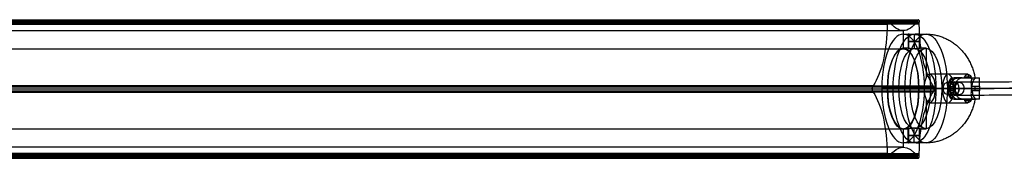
# Model space of a CAD drawing. Header units: millimetres. Extents: x -1274 to 1495, y -27 to 28.
# Tile 10 of 13: x 973 to 1181, y -15 to 14. Entities that reach past the tile are written whole.
import ezdxf

# ---------------------------------------------------------------- set-up
doc = ezdxf.new("R2010")
doc.units = ezdxf.units.MM
for name, color, linetype in [('CABLE', 7, 'Continuous'), ('LUZ', 7, 'Continuous'), ('METAL NEGRO', 7, 'Continuous')]:
    doc.layers.add(name, color=color, linetype=linetype)

msp = doc.modelspace()

# ---------------------------------------------------------------- linework, layer by layer
at = {"layer": 'CABLE'}
for p, q in [((1170.14, -1.76, 380.78), (1170.14, 1.04, 380.77)), ((1171.24, -0.36, 379.9), (1169.05, -0.36, 381.65))]:
    msp.add_line(p, q, dxfattribs=at)
at = {"layer": 'CABLE', "extrusion": (0.623585, 0.002143, 0.781752)}
msp.add_arc((-4.38, -677.31, 1027.36), 1.4, 269.846, 89.846, dxfattribs=at)
at = {"layer": 'CABLE', "extrusion": (-0.623585, -0.002143, -0.781752)}
msp.add_arc((4.38, -677.31, -1027.36), 1.4, 270.154, 90.154, dxfattribs=at)
at = {"layer": 'CABLE'}
for points, knots in [([(1169.05, -0.36, 381.65), (1174.71, -0.34, 388.75), (1185.87, -0.3, 402.78), (1202.32, -0.24, 423.61), (1218.28, -0.19, 443.95), (1233.75, -0.13, 463.82), (1248.72, -0.08, 483.2), (1263.2, -0.03, 502.09), (1277.19, 0.01, 520.5), (1290.68, 0.06, 538.43), (1303.68, 0.1, 555.87), (1316.19, 0.14, 572.84), (1328.2, 0.18, 589.31), (1339.72, 0.22, 605.31), (1350.74, 0.26, 620.81), (1361.27, 0.29, 635.84), (1369.7, 0.32, 648.05), (1376.2, 0.34, 657.59), (1380.9, 0.35, 664.54), (1385.49, 0.37, 671.41), (1389.94, 0.38, 678.11), (1394.29, 0.4, 684.74), (1398.49, 0.41, 691.2), (1402.6, 0.42, 697.59), (1406.55, 0.43, 703.8), (1410.41, 0.45, 709.95), (1414.12, 0.46, 715.92), (1417.73, 0.47, 721.83), (1421.19, 0.48, 727.56), (1424.55, 0.49, 733.22), (1427.76, 0.5, 738.71), (1430.88, 0.51, 744.12), (1433.37, 0.51, 748.54), (1435.32, 0.52, 752.04), (1436.73, 0.52, 754.6), (1438.12, 0.53, 757.13), (1439.46, 0.53, 759.63), (1440.79, 0.53, 762.1), (1442.49, 0.54, 765.33), (1444.15, 0.54, 768.52), (1445.75, 0.55, 771.67), (1446.91, 0.55, 773.98), (1448.05, 0.55, 776.27), (1449.15, 0.56, 778.52), (1450.23, 0.56, 780.76), (1451.26, 0.56, 782.94), (1452.28, 0.56, 785.11), (1453.25, 0.57, 787.24), (1454.2, 0.57, 789.35), (1455.12, 0.57, 791.43), (1456.01, 0.57, 793.47), (1456.86, 0.58, 795.48), (1457.69, 0.58, 797.47), (1458.48, 0.58, 799.42), (1459.25, 0.58, 801.34), (1459.98, 0.58, 803.22), (1460.68, 0.58, 805.08), (1461.35, 0.58, 806.91), (1461.99, 0.59, 808.71), (1462.59, 0.59, 810.47), (1463.17, 0.59, 812.21), (1463.72, 0.59, 813.91), (1464.23, 0.59, 815.59), (1464.72, 0.59, 817.23), (1465.17, 0.59, 818.84), (1465.59, 0.59, 820.42), (1465.97, 0.59, 821.92), (1466.2, 0.59, 822.89), (1466.31, 0.59, 823.35)], [0, 0, 0, 0, 27.203937, 53.723208, 79.558104, 104.708938, 129.176051, 152.959812, 176.060622, 198.478922, 220.21519, 241.269955, 261.643796, 281.337353, 300.351335, 318.686529, 336.343814, 344.833994, 353.324175, 361.476445, 369.628716, 377.443702, 385.258688, 392.737099, 400.215511, 407.358157, 414.500803, 421.308615, 428.116426, 434.590476, 441.064527, 447.206066, 453.347606, 456.294132, 459.240658, 462.104624, 464.968591, 467.750223, 470.531855, 475.930942, 478.548665, 481.166388, 483.702586, 486.238783, 488.693779, 491.148774, 493.522926, 495.897077, 498.190779, 500.484481, 502.718115, 504.911861, 507.065844, 509.180194, 511.255053, 513.290567, 515.286894, 517.244199, 519.162658, 521.042458, 522.883798, 524.686889, 526.451957, 528.179241, 529.868998, 531.521502, 533.137044, 534.555672, 534.555672, 534.555672, 534.555672]), ([(1170.14, 1.04, 380.77), (1175.8, 1.06, 387.87), (1186.96, 1.1, 401.9), (1203.42, 1.16, 422.74), (1219.38, 1.21, 443.09), (1234.85, 1.27, 462.96), (1249.83, 1.32, 482.34), (1264.31, 1.37, 501.24), (1278.31, 1.41, 519.66), (1291.8, 1.46, 537.59), (1304.8, 1.5, 555.04), (1317.31, 1.54, 572.01), (1329.33, 1.58, 588.49), (1340.85, 1.62, 604.49), (1351.88, 1.66, 620), (1362.42, 1.69, 635.04), (1370.85, 1.72, 647.25), (1377.36, 1.74, 656.81), (1382.06, 1.75, 663.76), (1386.66, 1.77, 670.63), (1391.11, 1.78, 677.34), (1395.46, 1.8, 683.97), (1399.67, 1.81, 690.44), (1403.78, 1.82, 696.83), (1407.73, 1.83, 703.06), (1411.6, 1.85, 709.21), (1415.31, 1.86, 715.19), (1418.92, 1.87, 721.1), (1422.39, 1.88, 726.84), (1425.75, 1.89, 732.51), (1428.97, 1.9, 738), (1432.09, 1.91, 743.43), (1434.59, 1.91, 747.85), (1436.55, 1.92, 751.36), (1437.96, 1.92, 753.92), (1439.35, 1.93, 756.46), (1440.7, 1.93, 758.96), (1442.02, 1.94, 761.44), (1443.73, 1.94, 764.68), (1445.39, 1.94, 767.88), (1447, 1.95, 771.04), (1448.17, 1.95, 773.36), (1449.31, 1.95, 775.65), (1450.41, 1.96, 777.91), (1451.49, 1.96, 780.15), (1452.53, 1.96, 782.35), (1453.55, 1.97, 784.53), (1454.53, 1.97, 786.66), (1455.48, 1.97, 788.78), (1456.4, 1.97, 790.86), (1457.3, 1.97, 792.92), (1458.15, 1.98, 794.94), (1458.98, 1.98, 796.93), (1459.78, 1.98, 798.89), (1460.55, 1.98, 800.82), (1461.28, 1.98, 802.72), (1461.99, 1.98, 804.59), (1462.66, 1.98, 806.43), (1463.31, 1.99, 808.24), (1463.92, 1.99, 810.02), (1464.5, 1.99, 811.77), (1465.05, 1.99, 813.49), (1465.57, 1.99, 815.18), (1466.06, 1.99, 816.84), (1466.52, 1.99, 818.47), (1466.95, 1.99, 820.07), (1467.34, 1.99, 821.64), (1467.59, 1.99, 822.67), (1467.71, 1.99, 823.19), (1467.71, 1.99, 823.19), (1467.71, 1.99, 823.19), (1467.71, 1.99, 823.19)], [0, 0, 0, 0, 27.235592, 53.785722, 79.650681, 104.830781, 129.326365, 153.137801, 176.265493, 198.709879, 220.47144, 241.550705, 261.948254, 281.664727, 300.700834, 319.057364, 336.735196, 345.235256, 353.735315, 361.897072, 370.058829, 377.882909, 385.706989, 393.194102, 400.681215, 407.832173, 414.983131, 421.798864, 428.614597, 435.096181, 441.577765, 447.726451, 453.875137, 456.825092, 459.775046, 462.642346, 465.509645, 468.294514, 471.079383, 476.484752, 479.105521, 481.72629, 484.265439, 486.804588, 489.26244, 491.720293, 494.097206, 496.47412, 498.770491, 501.066862, 503.303096, 505.499395, 507.655884, 509.772694, 511.849967, 513.88785, 515.8865, 517.846082, 519.766774, 521.648761, 523.492244, 525.297433, 527.064555, 528.793849, 530.485572, 532.139999, 533.757421, 535.338153, 535.338153, 535.338153, 535.338416, 535.338416, 535.338416, 535.338416]), ([(1469.11, 0.59, 823.03), (1469.1, 0.59, 822.98), (1469.08, 0.59, 822.92), (1469.07, 0.59, 822.87), (1468.95, 0.59, 822.35), (1468.7, 0.59, 821.3), (1468.3, 0.59, 819.71), (1467.87, 0.59, 818.1), (1467.41, 0.59, 816.45), (1466.91, 0.59, 814.78), (1466.39, 0.59, 813.07), (1465.83, 0.59, 811.34), (1465.25, 0.59, 809.58), (1464.63, 0.59, 807.78), (1463.98, 0.59, 805.96), (1463.3, 0.58, 804.11), (1462.59, 0.58, 802.22), (1461.85, 0.58, 800.31), (1461.08, 0.58, 798.37), (1460.28, 0.58, 796.4), (1459.45, 0.58, 794.4), (1458.58, 0.57, 792.37), (1457.69, 0.57, 790.3), (1456.76, 0.57, 788.21), (1455.8, 0.57, 786.08), (1454.82, 0.57, 783.94), (1453.8, 0.56, 781.75), (1452.75, 0.56, 779.55), (1451.67, 0.56, 777.3), (1450.56, 0.56, 775.04), (1449.42, 0.55, 772.73), (1448.25, 0.55, 770.41), (1446.64, 0.54, 767.24), (1444.97, 0.54, 764.03), (1443.26, 0.54, 760.79), (1441.93, 0.53, 758.3), (1440.58, 0.53, 755.8), (1439.19, 0.52, 753.25), (1437.77, 0.52, 750.69), (1435.82, 0.51, 747.17), (1433.31, 0.51, 742.74), (1430.18, 0.5, 737.3), (1426.96, 0.49, 731.8), (1423.59, 0.48, 726.12), (1420.12, 0.47, 720.37), (1416.5, 0.46, 714.46), (1412.79, 0.45, 708.47), (1408.92, 0.43, 702.31), (1404.96, 0.42, 696.08), (1400.85, 0.41, 689.68), (1396.64, 0.4, 683.21), (1392.28, 0.38, 676.57), (1387.82, 0.37, 669.86), (1383.22, 0.35, 662.98), (1378.52, 0.34, 656.02), (1372, 0.32, 646.46), (1363.57, 0.29, 634.24), (1353.03, 0.26, 619.2), (1341.99, 0.22, 603.68), (1330.46, 0.18, 587.67), (1318.45, 0.14, 571.18), (1305.93, 0.1, 554.21), (1292.92, 0.06, 536.75), (1279.42, 0.01, 518.81), (1265.43, -0.03, 500.39), (1250.94, -0.08, 481.49), (1235.96, -0.13, 462.1), (1220.49, -0.19, 442.23), (1204.52, -0.24, 421.87), (1188.06, -0.3, 401.04), (1176.9, -0.34, 387), (1171.24, -0.36, 379.9)], [0, 0, 0, 0, 0.158856, 0.158856, 0.158856, 1.741443, 3.360764, 5.017132, 6.710842, 8.442166, 10.211362, 12.018671, 13.864318, 15.748514, 17.67146, 19.633343, 21.634339, 23.674614, 25.754326, 27.873622, 30.032642, 32.231519, 34.470378, 36.769445, 39.068511, 41.448216, 43.82792, 46.288658, 48.749395, 51.291525, 53.833654, 56.4575, 59.081346, 64.49306, 67.281199, 70.069337, 72.940002, 75.810667, 78.764085, 81.717503, 87.873407, 94.029311, 100.518503, 107.007696, 113.831431, 120.655165, 127.814517, 134.97387, 142.469772, 149.965675, 157.79894, 165.632205, 173.803543, 181.974881, 190.484919, 198.994957, 216.693541, 235.07162, 254.130074, 273.869693, 294.291187, 315.395197, 337.182305, 359.65304, 382.807881, 406.64727, 431.17161, 456.38127, 482.276592, 508.85789, 536.125454, 536.125454, 536.125454, 536.125454]), ([(1170.14, -1.76, 380.78), (1175.81, -1.74, 387.88), (1186.96, -1.7, 401.91), (1203.42, -1.64, 422.74), (1219.39, -1.59, 443.09), (1234.86, -1.53, 462.96), (1249.84, -1.48, 482.34), (1264.32, -1.43, 501.24), (1278.31, -1.39, 519.66), (1291.8, -1.34, 537.59), (1304.81, -1.3, 555.04), (1317.32, -1.26, 572.01), (1329.33, -1.22, 588.49), (1340.86, -1.18, 604.49), (1351.88, -1.14, 620.01), (1362.42, -1.11, 635.04), (1370.85, -1.08, 647.26), (1377.36, -1.06, 656.81), (1382.06, -1.05, 663.76), (1386.66, -1.03, 670.63), (1391.11, -1.02, 677.34), (1395.47, -1, 683.98), (1399.67, -0.99, 690.44), (1403.78, -0.98, 696.83), (1407.74, -0.97, 703.06), (1411.6, -0.95, 709.21), (1415.31, -0.94, 715.19), (1418.93, -0.93, 721.1), (1422.39, -0.92, 726.84), (1425.76, -0.91, 732.51), (1428.97, -0.9, 738.01), (1432.1, -0.89, 743.43), (1434.6, -0.89, 747.86), (1436.55, -0.88, 751.37), (1437.96, -0.88, 753.93), (1439.35, -0.87, 756.47), (1440.7, -0.87, 758.96), (1442.02, -0.86, 761.45), (1443.73, -0.86, 764.68), (1445.39, -0.86, 767.88), (1447, -0.85, 771.04), (1448.17, -0.85, 773.36), (1449.31, -0.85, 775.66), (1450.41, -0.84, 777.91), (1451.49, -0.84, 780.15), (1452.53, -0.84, 782.35), (1453.55, -0.83, 784.53), (1454.53, -0.83, 786.66), (1455.48, -0.83, 788.78), (1456.4, -0.83, 790.86), (1457.3, -0.83, 792.92), (1458.16, -0.82, 794.94), (1458.99, -0.82, 796.93), (1459.78, -0.82, 798.89), (1460.55, -0.82, 800.82), (1461.28, -0.82, 802.72), (1461.99, -0.82, 804.59), (1462.66, -0.82, 806.43), (1463.31, -0.81, 808.25), (1463.92, -0.81, 810.03), (1464.5, -0.81, 811.77), (1465.05, -0.81, 813.49), (1465.57, -0.81, 815.18), (1466.06, -0.81, 816.84), (1466.52, -0.81, 818.47), (1466.95, -0.81, 820.07), (1467.34, -0.81, 821.64), (1467.59, -0.81, 822.67), (1467.71, -0.81, 823.19)], [0, 0, 0, 0, 27.235592, 53.785722, 79.650681, 104.830781, 129.326365, 153.137801, 176.265493, 198.709879, 220.47144, 241.550705, 261.948254, 281.664727, 300.700834, 319.057364, 336.735196, 345.235256, 353.735315, 361.897072, 370.058829, 377.882909, 385.706989, 393.194102, 400.681215, 407.832173, 414.983131, 421.798864, 428.614597, 435.096181, 441.577765, 447.726451, 453.875137, 456.825092, 459.775046, 462.642346, 465.509645, 468.294514, 471.079383, 476.484752, 479.105521, 481.72629, 484.265439, 486.804588, 489.26244, 491.720293, 494.097206, 496.47412, 498.770491, 501.066862, 503.303096, 505.499395, 507.655884, 509.772694, 511.849967, 513.88785, 515.8865, 517.846082, 519.766774, 521.648761, 523.492244, 525.297433, 527.064555, 528.793849, 530.485572, 532.139999, 533.757421, 535.337889, 535.337889, 535.337889, 535.337889])]:
    msp.add_open_spline(points, degree=3, knots=knots, dxfattribs=at)
at = {"layer": 'LUZ'}
for p, q in [((604.21, 13.44, 148.46), (1155.98, 13.44, 384.16)), ((1162.78, 13.44, 368.23), (611.01, 13.44, 132.54)), ((1159.38, 11.87, 376.2), (1159.38, 8.04, 376.2)), ((601, -0.46, 155.97), (1152.77, -0.46, 391.66)), ((604.27, -0.46, 148.32), (1156.04, -0.46, 384.01)), ((610.95, -0.46, 132.68), (1162.72, -0.46, 368.38)), ((614.22, -0.46, 125.03), (1165.99, -0.46, 360.73)), ((1156.04, -0.49, 384.01), (1152.77, -0.49, 391.66)), ((1165.99, -0.49, 360.73), (1162.72, -0.49, 368.38)), ((1159.38, -8.96, 376.2), (1159.38, -12.78, 376.2)), ((1155.98, -14.12, 384.16), (604.21, -14.12, 148.46)), ((604.21, -14.35, 148.46), (1155.98, -14.35, 384.16)), ((1159.38, -12.78, 376.2), (607.61, -12.78, 140.5)), ((1162.78, -14.35, 368.23), (611.01, -14.35, 132.54)), ((604.41, -15.09, 148), (1156.17, -15.09, 383.7)), ((610.82, -15.09, 133), (1162.58, -15.09, 368.69))]:
    msp.add_line(p, q, dxfattribs=at)
at = {"layer": 'LUZ', "extrusion": (-0.919613, 3.70509e-13, -0.392825)}
msp.add_arc((-13.21, -85.82, -1213.96), 15, 270, 330, dxfattribs=at)
at = {"layer": 'LUZ', "extrusion": (0.919613, -2.16159e-11, 0.392825)}
msp.add_arc((13.68, -101.32, 1213.96), 0.5, 0, 90, dxfattribs=at)
at = {"layer": 'LUZ', "extrusion": (-0.919613, -7.63292e-11, -0.392825)}
msp.add_arc((-13.68, -101.32, -1213.96), 0.5, 180, 210, dxfattribs=at)
at = {"layer": 'LUZ', "extrusion": (-0.919613, -1.74966e-12, -0.392825)}
msp.add_arc((-26.87, -109.48, -1213.96), 15, 0, 30, dxfattribs=at)
at = {"layer": 'LUZ', "extrusion": (-0.919613, 2.42035e-12, -0.392825)}
msp.add_arc((-26.87, -109.48, -1213.96), 15, 330, 360, dxfattribs=at)
at = {"layer": 'LUZ', "extrusion": (0.919613, -3.92201e-11, 0.392825)}
msp.add_arc((13.68, -117.64, 1213.96), 0.5, 0, 30, dxfattribs=at)
at = {"layer": 'LUZ', "extrusion": (-0.919613, -9.79292e-12, -0.392825)}
msp.add_arc((-13.68, -117.64, -1213.96), 0.5, 180, 270, dxfattribs=at)
at = {"layer": 'LUZ', "extrusion": (-0.919613, 1.04886e-12, -0.392825)}
msp.add_arc((-13.21, -133.14, -1213.96), 15, 30, 90, dxfattribs=at)
at = {"layer": 'LUZ', "extrusion": (-0.919613, 7.0215e-14, -0.392825)}
msp.add_arc((0.46, -109.48, -1213.96), 8.5, 360, 180, dxfattribs=at)
at = {"layer": 'LUZ', "extrusion": (-0.919613, -7.0215e-14, -0.392825)}
msp.add_arc((0.46, -109.48, -1213.96), 8.5, 180, 0, dxfattribs=at)
at = {"layer": 'LUZ', "extrusion": (0.919613, 1.0266e-12, 0.392825)}
msp.add_arc((-0.46, -93.16, 1213.96), 0.5, 30, 150, dxfattribs=at)
at = {"layer": 'LUZ', "extrusion": (-0.919613, -4.39955e-13, -0.392825)}
msp.add_arc((14.12, -85.82, -1213.96), 15, 210, 270, dxfattribs=at)
at = {"layer": 'LUZ', "extrusion": (-0.919613, -1.60011e-13, -0.392825)}
msp.add_arc((14.12, -133.14, -1213.96), 15, 90, 150, dxfattribs=at)
at = {"layer": 'LUZ', "extrusion": (0.919613, -2.9976e-14, 0.392825)}
msp.add_arc((-0.46, -125.8, 1213.96), 0.5, 210, 330, dxfattribs=at)
at = {"layer": 'LUZ', "extrusion": (-0.919613, 3.4403e-13, -0.392825)}
msp.add_arc((27.78, -109.48, -1213.96), 15, 150, 210, dxfattribs=at)
at = {"layer": 'LUZ', "extrusion": (0.919613, 1.01088e-11, 0.392825)}
msp.add_arc((-14.59, -101.32, 1213.96), 0.5, 90, 210, dxfattribs=at)
at = {"layer": 'LUZ', "extrusion": (0.919613, -8.61711e-12, 0.392825)}
msp.add_arc((-14.59, -117.64, 1213.96), 0.5, 150, 270, dxfattribs=at)
at = {"layer": 'LUZ'}
for points in [[(1155.98, 13.68, 384.16), (604.21, 13.68, 148.46)], [(604.21, 13.21, 148.46), (1155.98, 13.21, 384.16)], [(604.41, 14.18, 148), (1156.17, 14.18, 383.7)], [(1156.27, 14.11, 383.47), (604.5, 14.11, 147.77)], [(1156.43, 13.87, 383.09), (604.66, 13.87, 147.4)], [(610.56, 13.87, 133.6), (1162.32, 13.87, 369.3)], [(610.72, 14.11, 133.23), (1162.49, 14.11, 368.92)], [(610.82, 14.18, 133), (1162.58, 14.18, 368.69)], [(1162.78, 13.68, 368.23), (611.01, 13.68, 132.54)], [(1162.78, 13.21, 368.23), (611.01, 13.21, 132.54)], [(1155.98, 13.68, 384.16), (1155.98, 13.21, 384.16)], [(1156.43, 13.87, 383.09), (1156.27, 14.11, 383.47)], [(1162.49, 14.11, 368.92), (1162.32, 13.87, 369.3)], [(1162.78, 13.21, 368.23), (1162.78, 13.68, 368.23)], [(607.61, 11.87, 140.5), (1159.38, 11.87, 376.2)], [(607.61, 8.04, 140.5), (1159.38, 8.04, 376.2)], [(1153.03, 0.21, 391.06), (601.26, 0.21, 155.36)], [(613.96, 0.21, 125.64), (1165.73, 0.21, 361.33)], [(1153.03, 0.21, 391.06), (1152.87, -0.02, 391.43)], [(1165.89, -0.02, 360.96), (1165.73, 0.21, 361.33)], [(1152.87, -0.02, 391.43), (601.1, -0.02, 155.74)], [(1152.87, -0.89, 391.43), (601.1, -0.89, 155.74)], [(601.26, -1.13, 155.36), (1153.03, -1.13, 391.06)], [(1165.73, -1.13, 361.33), (613.96, -1.13, 125.64)], [(614.12, -0.02, 125.26), (1165.89, -0.02, 360.96)], [(1165.89, -0.89, 360.96), (614.12, -0.89, 125.26)], [(1152.87, -0.89, 391.43), (1153.03, -1.13, 391.06)], [(1165.73, -1.13, 361.33), (1165.89, -0.89, 360.96)], [(1159.38, -8.96, 376.2), (607.61, -8.96, 140.5)], [(1155.98, -14.12, 384.16), (604.21, -14.12, 148.46)], [(611.01, -14.12, 132.54), (1162.78, -14.12, 368.23)], [(1155.98, -14.12, 384.16), (1155.98, -14.59, 384.16)], [(1162.78, -14.59, 368.23), (1162.78, -14.12, 368.23)], [(604.21, -14.59, 148.46), (1155.98, -14.59, 384.16)], [(604.5, -15.02, 147.77), (1156.27, -15.02, 383.47)], [(604.66, -14.79, 147.4), (1156.43, -14.79, 383.09)], [(1162.32, -14.79, 369.3), (610.56, -14.79, 133.6)], [(1162.49, -15.02, 368.92), (610.72, -15.02, 133.23)], [(1162.78, -14.59, 368.23), (611.01, -14.59, 132.54)], [(1156.27, -15.02, 383.47), (1156.43, -14.79, 383.09)], [(1162.32, -14.79, 369.3), (1162.49, -15.02, 368.92)]]:
    msp.add_open_spline(points, degree=1, dxfattribs=at)
at = {"layer": 'METAL NEGRO'}
for p, q in [((1159.38, 11.14, 376.2), (1159.38, 8.14, 376.2)), ((1160.43, 11.13, 377.18), (1160.43, 8.13, 377.18)), ((1161.68, 11.09, 378.43), (1161.68, 8.07, 378.43)), ((1161.68, 11.09, 375.93), (1161.68, 8.07, 375.93)), ((1162.93, 11.13, 377.18), (1162.93, 8.13, 377.18)), ((1164.21, 8.14, 378.26), (1164.21, 1.88, 378.26)), ((1172.37, 2.12, 381.42), (1173.71, 2.12, 378.29)), ((1173.1, 2.64, 379.72), (1173.1, 1.89, 379.72)), ((1169.28, 1.53, 381.66), (1169.28, -2.24, 381.66)), ((1169.64, 0.09, 385.31), (1169.64, -0.81, 385.31)), ((1171.88, 1.89, 386.52), (1170.14, 1.89, 380.78)), ((1170.61, 1.89, 382.31), (1174.73, 1.89, 382.31)), ((1172.85, 1.89, 385.5), (1172.85, 1.89, 380.3)), ((1174.63, -0.81, 376.51), (1174.63, 0.09, 376.51)), ((1159.69, -0.36, 388.83), (1154.86, -0.36, 386.77)), ((1154.86, -0.36, 386.77), (1156.04, -0.36, 384.01)), ((1160.87, -0.36, 386.07), (1156.04, -0.36, 384.01)), ((1160.87, -0.36, 386.07), (1163.81, -0.36, 379.18)), ((1162.72, -0.36, 368.38), (1163.9, -0.36, 365.62)), ((1167.55, -0.36, 370.44), (1162.72, -0.36, 368.38)), ((1163.81, -0.36, 379.18), (1169.33, -0.36, 381.53)), ((1168.72, -0.36, 367.68), (1163.9, -0.36, 365.62)), ((1166.17, -0.36, 373.66), (1167.78, -0.36, 374.35)), ((1166.17, -0.36, 373.66), (1167.55, -0.36, 370.44)), ((1170.28, -0.36, 368.49), (1167.78, -0.36, 374.35)), ((1168.84, -0.36, 382.68), (1170.43, -0.36, 387.93)), ((1169.33, -0.36, 381.53), (1168.84, -0.36, 382.68)), ((1172.31, -0.36, 370.1), (1170.08, -0.36, 375.33)), ((1170.08, -0.36, 375.33), (1173.81, -0.36, 376.92)), ((1175.49, -0.81, 376.07), (1173.77, -0.81, 376.94)), ((1173.81, -0.36, 376.92), (1175.5, -0.36, 376.07)), ((1164.21, -2.59, 378.26), (1164.21, -8.86, 378.26)), ((1170.61, -2.61, 382.31), (1174.73, -2.61, 382.31)), ((1172.37, -2.83, 381.42), (1173.71, -2.83, 378.29)), ((1172.85, -2.61, 380.3), (1172.85, -2.61, 385.5)), ((1173.1, -2.61, 379.72), (1173.1, -3.35, 379.72)), ((1159.38, -8.86, 376.2), (1159.38, -11.86, 376.2)), ((1160.43, -11.84, 377.18), (1160.43, -8.84, 377.18)), ((1161.68, -11.8, 378.43), (1161.68, -8.78, 378.43)), ((1161.68, -11.8, 375.93), (1161.68, -8.78, 375.93)), ((1162.93, -11.84, 377.18), (1162.93, -8.84, 377.18))]:
    msp.add_line(p, q, dxfattribs=at)
at = {"layer": 'METAL NEGRO', "extrusion": (0.919613, 0, 0.392825)}
for centre, radius, start, end in [((-0.36, -109.48, 1213.96), 11.5, 0, 180), ((-0.36, -109.48, 1213.96), 11.5, 180, 0), ((-0.36, -109.48, 1213.96), 8.5, 0, 180), ((-0.36, -109.48, 1213.96), 8.5, 180, 0), ((-0.36, -111.48, 1219.21), 3, 0, 180), ((-0.36, -111.48, 1219.21), 3, 180, 0), ((-0.36, -111.48, 1223.4), 3, 360, 180)]:
    msp.add_arc(centre, radius, start, end, dxfattribs=at)
at = {"layer": 'METAL NEGRO', "extrusion": (-0.919613, 0, -0.392825)}
for centre, radius, start, end in [((0.36, -109.48, -1216.58), 11.5, 6.2083, 173.7914), ((0.36, -109.48, -1216.58), 11.5, 186.2088, 353.7912), ((0.36, -109.48, -1216.58), 8.5, 8.4139, 171.5861), ((0.36, -109.48, -1219.21), 8.5, 360, 180), ((0.36, -109.48, -1216.58), 8.5, 188.4136, 351.5868), ((0.36, -109.48, -1219.21), 8.5, 180, 0)]:
    msp.add_arc(centre, radius, start, end, dxfattribs=at)
at = {"layer": 'METAL NEGRO', "extrusion": (0.919613, 2.59849e-13, 0.392825)}
msp.add_arc((-0.36, -109.48, 1219.21), 11.5, 0, 90, dxfattribs=at)
at = {"layer": 'METAL NEGRO', "extrusion": (-0.919613, -4.88272e-13, -0.392825)}
msp.add_arc((0.36, -109.48, -1219.21), 11.5, 180, 270, dxfattribs=at)
at = {"layer": 'METAL NEGRO', "extrusion": (0, -1, 0)}
for centre, radius, start, end in [((1161.68, 377.18, -9.6), 1.25, 23.1304, 203.1304), ((1161.68, 377.18, -9.6), 1.25, 203.1304, 23.1304), ((1164.21, 378.26, 0.36), 11.5, 57.2332, 113.1304), ((1164.21, 378.26, 0.36), 11.5, 293.1304, 301.8833), ((1164.21, 378.26, 0.36), 11.5, 314.8192, 349.0276), ((1164.21, 378.26, 2.61), 11.28, 359.1652, 47.0956)]:
    msp.add_arc(centre, radius, start, end, dxfattribs=at)
at = {"layer": 'METAL NEGRO', "extrusion": (0.919613, -5.68434e-14, 0.392825)}
for start, end in [(272.0231, 360), (180, 267.9667)]:
    msp.add_arc((-0.36, -111.48, 1223.45), 3, start, end, dxfattribs=at)
at = {"layer": 'METAL NEGRO', "extrusion": (-0.919613, -6.50831e-12, -0.392825)}
msp.add_arc((0.36, -111.48, -1227.96), 3, 138.5904, 180, dxfattribs=at)
at = {"layer": 'METAL NEGRO', "extrusion": (-0.919613, 9.8733e-12, -0.392825)}
msp.add_arc((0.36, -111.48, -1227.96), 3, 180, 229.5407, dxfattribs=at)
at = {"layer": 'METAL NEGRO', "extrusion": (-0.392825, -1.7053e-13, 0.919613)}
msp.add_arc((0.36, 1222.21, -117.52), 1.25, 180, 360, dxfattribs=at)
at = {"layer": 'METAL NEGRO', "extrusion": (-0.919613, -1.65423e-14, -0.392825)}
msp.add_arc((0.36, -111.48, -1225.21), 3, 42.5155, 137.4845, dxfattribs=at)
at = {"layer": 'METAL NEGRO', "extrusion": (-0.290194, 0, -0.956968)}
msp.add_arc((-0.09, -1009.29, -707.38), 1.8, 90, 180, dxfattribs=at)
at = {"layer": 'METAL NEGRO', "extrusion": (-0.392825, 1.13687e-13, 0.919613)}
msp.add_arc((0.36, 1222.21, -117.45), 1.25, 0, 180, dxfattribs=at)
at = {"layer": 'METAL NEGRO', "extrusion": (-0.956968, 1.84296e-11, 0.290194)}
msp.add_arc((0.36, 699.83, -1007.49), 11.06, 90, 92.3318, dxfattribs=at)
at = {"layer": 'METAL NEGRO', "extrusion": (0, 1, 0)}
for centre, radius, start, end in [((-1164.21, 378.26, 1.89), 11.28, 132.9044, 180.8348), ((-1161.68, 377.18, -10.31), 1.25, 336.8696, 156.8696), ((-1161.68, 377.18, -10.31), 1.25, 156.8696, 336.8696)]:
    msp.add_arc(centre, radius, start, end, dxfattribs=at)
at = {"layer": 'METAL NEGRO', "extrusion": (0.892038, -5.68434e-14, -0.451961)}
msp.add_arc((0.09, 868.55, 876.94), 1.8, 270, 0, dxfattribs=at)
at = {"layer": 'METAL NEGRO', "extrusion": (-0.451961, -2.43069e-11, -0.892038)}
msp.add_arc((0.36, -867.56, -866.75), 11.06, 267.6682, 270, dxfattribs=at)
at = {"layer": 'METAL NEGRO', "extrusion": (0.919613, -1.76525e-13, 0.392825)}
msp.add_arc((-0.36, -109.48, 1219.21), 11.5, 90, 180, dxfattribs=at)
at = {"layer": 'METAL NEGRO', "extrusion": (-0.919613, -3.1103e-13, -0.392825)}
msp.add_arc((0.36, -109.48, -1219.21), 11.5, 270, 0, dxfattribs=at)
at = {"layer": 'METAL NEGRO', "extrusion": (0.290194, -5.68434e-14, 0.956968)}
msp.add_arc((-0.81, -1009.29, 707.38), 1.8, 90, 180, dxfattribs=at)
at = {"layer": 'METAL NEGRO', "extrusion": (-0.956968, -1.60691e-11, 0.290194)}
msp.add_arc((0.36, 699.83, -1007.49), 11.06, 87.6682, 90, dxfattribs=at)
at = {"layer": 'METAL NEGRO', "extrusion": (-0.892038, 5.68434e-14, 0.451961)}
msp.add_arc((0.81, 868.55, -876.94), 1.8, 270, 360, dxfattribs=at)
at = {"layer": 'METAL NEGRO', "extrusion": (-0.451961, 4.37907e-11, -0.892038)}
msp.add_arc((0.36, -867.56, -866.75), 11.06, 270, 272.3318, dxfattribs=at)
at = {"layer": 'METAL NEGRO', "extrusion": (-0.919613, 1.49823e-11, -0.392825)}
msp.add_arc((0.36, -111.48, -1227.96), 3, 360, 41.4096, dxfattribs=at)
at = {"layer": 'METAL NEGRO', "extrusion": (-0.919613, -1.37312e-11, -0.392825)}
msp.add_arc((0.36, -111.48, -1227.96), 3, 310.4593, 0, dxfattribs=at)
at = {"layer": 'METAL NEGRO'}
for points, degree in [([(1159.38, 11.14, 376.2), (1160.53, 11.14, 376.69)], 1), ([(1160.53, 11.14, 376.69), (1160.53, 8.14, 376.69)], 1), ([(1162.83, 8.14, 377.67), (1162.83, 11.14, 377.67)], 1), ([(1162.83, 11.14, 377.67), (1164.21, 11.14, 378.26)], 1), ([(1160.53, 8.14, 376.69), (1159.38, 8.14, 376.2)], 1), ([(1164.21, 8.14, 378.26), (1162.83, 8.14, 377.67)], 1), ([(1173.04, 2.64, 379.86), (1164.99, 2.64, 376.42)], 1), ([(1171.3, 0.89, 369.29), (1168.82, 0.89, 375.09)], 1), ([(1168.84, -0.81, 382.68), (1168.84, 0.09, 382.68)], 1), ([(1168.84, 0.09, 382.68), (1170.43, 0.09, 387.92)], 1), ([(1169.71, 1.86, 380.64), (1169.86, 1.88, 380.67), (1170, 1.89, 380.72), (1170.14, 1.89, 380.78)], 3), ([(1170.14, 1.89, 380.78), (1172.26, 1.89, 381.68)], 1), ([(1171.88, 1.89, 386.52), (1170.14, 1.89, 380.78)], 1), ([(1173.32, 1.89, 379.19), (1172.26, 1.89, 381.68)], 1), ([(1173.32, 1.89, 379.19), (1175.48, 1.89, 378.09)], 1), ([(1175.49, 0.09, 376.07), (1173.77, 0.09, 376.94)], 1), ([(1168.82, -1.61, 375.09), (1171.3, -1.61, 369.29)], 1), ([(1170.43, -0.81, 387.92), (1168.84, -0.81, 382.68)], 1), ([(1173.77, -0.81, 376.94), (1175.49, -0.81, 376.07)], 1), ([(1164.99, -3.36, 376.42), (1173.04, -3.36, 379.86)], 1), ([(1170.14, -2.61, 380.78), (1170, -2.61, 380.72), (1169.86, -2.59, 380.67), (1169.71, -2.57, 380.64)], 3), ([(1172.26, -2.61, 381.68), (1170.14, -2.61, 380.78)], 1), ([(1170.14, -2.61, 380.78), (1171.88, -2.61, 386.52)], 1), ([(1172.26, -2.61, 381.68), (1173.32, -2.61, 379.19)], 1), ([(1175.48, -2.61, 378.09), (1173.32, -2.61, 379.19)], 1), ([(1159.38, -8.86, 376.2), (1160.53, -8.86, 376.69)], 1), ([(1160.53, -8.86, 376.69), (1160.53, -11.86, 376.69)], 1), ([(1162.83, -11.86, 377.67), (1162.83, -8.86, 377.67)], 1), ([(1162.83, -8.86, 377.67), (1164.21, -8.86, 378.26)], 1), ([(1160.53, -11.86, 376.69), (1159.38, -11.86, 376.2)], 1), ([(1164.21, -11.86, 378.26), (1162.83, -11.86, 377.67)], 1)]:
    msp.add_open_spline(points, degree=degree, dxfattribs=at)
for points, knots in [([(1162.83, 11.14, 377.67), (1162.8, 11.14, 377.74), (1162.76, 11.14, 377.82), (1162.66, 11.14, 377.95), (1162.61, 11.14, 378.01), (1162.43, 11.13, 378.19), (1162.3, 11.12, 378.28), (1161.99, 11.1, 378.4), (1161.83, 11.09, 378.43), (1161.58, 11.08, 378.43), (1161.5, 11.08, 378.42), (1161.34, 11.08, 378.38), (1161.26, 11.08, 378.36), (1161.04, 11.08, 378.26), (1160.9, 11.08, 378.17), (1160.67, 11.09, 377.93), (1160.58, 11.1, 377.79), (1160.46, 11.12, 377.49), (1160.43, 11.13, 377.33), (1160.43, 11.14, 377), (1160.46, 11.14, 376.84), (1160.53, 11.14, 376.69)], [0, 0, 0, 0, 0.246903, 0.246903, 0.493806, 0.493806, 0.987612, 0.987612, 1.481418, 1.481418, 1.728321, 1.728321, 1.975223, 1.975223, 2.469029, 2.469029, 2.962835, 2.962835, 3.456641, 3.456641, 3.950447, 3.950447, 3.950447, 3.950447]), ([(1160.53, 11.14, 376.69), (1160.59, 11.14, 376.53), (1160.69, 11.14, 376.4), (1160.92, 11.13, 376.17), (1161.06, 11.12, 376.08), (1161.36, 11.1, 375.96), (1161.53, 11.09, 375.93), (1161.86, 11.08, 375.93), (1162.02, 11.08, 375.96), (1162.32, 11.08, 376.09), (1162.46, 11.08, 376.19), (1162.69, 11.09, 376.42), (1162.78, 11.1, 376.56), (1162.9, 11.12, 376.86), (1162.93, 11.13, 377.03), (1162.93, 11.14, 377.35), (1162.89, 11.14, 377.52), (1162.83, 11.14, 377.67)], [0, 0, 0, 0, 0.494393, 0.494393, 0.988786, 0.988786, 1.483179, 1.483179, 1.977572, 1.977572, 2.471965, 2.471965, 2.966358, 2.966358, 3.460751, 3.460751, 3.955144, 3.955144, 3.955144, 3.955144]), ([(1160.53, 8.14, 376.69), (1160.46, 8.14, 376.84), (1160.43, 8.14, 377), (1160.43, 8.12, 377.33), (1160.46, 8.11, 377.49), (1160.58, 8.09, 377.79), (1160.67, 8.07, 377.93), (1160.9, 8.06, 378.17), (1161.04, 8.05, 378.26), (1161.34, 8.05, 378.39), (1161.5, 8.06, 378.43), (1161.75, 8.07, 378.43), (1161.83, 8.08, 378.42), (1161.99, 8.09, 378.39), (1162.07, 8.09, 378.37), (1162.3, 8.11, 378.28), (1162.44, 8.12, 378.18), (1162.67, 8.14, 377.96), (1162.76, 8.14, 377.82), (1162.83, 8.14, 377.67)], [0, 0, 0, 0, 0.494418, 0.494418, 0.988837, 0.988837, 1.483255, 1.483255, 1.977673, 1.977673, 2.472092, 2.472092, 2.719301, 2.719301, 2.96651, 2.96651, 3.460928, 3.460928, 3.955346, 3.955346, 3.955346, 3.955346]), ([(1160.53, 8.14, 376.69), (1160.59, 8.14, 376.53), (1160.69, 8.14, 376.4), (1160.92, 8.12, 376.17), (1161.06, 8.11, 376.08), (1161.36, 8.09, 375.96), (1161.53, 8.07, 375.93), (1161.85, 8.06, 375.93), (1162.02, 8.05, 375.96), (1162.24, 8.05, 376.06), (1162.32, 8.05, 376.1), (1162.45, 8.06, 376.19), (1162.51, 8.06, 376.24), (1162.69, 8.07, 376.42), (1162.78, 8.09, 376.56), (1162.9, 8.11, 376.86), (1162.93, 8.12, 377.03), (1162.93, 8.14, 377.27), (1162.92, 8.14, 377.35), (1162.88, 8.14, 377.51), (1162.86, 8.14, 377.59), (1162.83, 8.14, 377.67)], [-3.952953, -3.952953, -3.952953, -3.952953, -3.458834, -3.458834, -2.964715, -2.964715, -2.470596, -2.470596, -1.976477, -1.976477, -1.729417, -1.729417, -1.482358, -1.482358, -0.988238, -0.988238, -0.494119, -0.494119, -0.24706, -0.24706, 0, 0, 0, 0]), ([(1168.82, 0.89, 375.09), (1168.75, 0.89, 375.06), (1168.67, 0.89, 375.02), (1168.53, 0.85, 374.94), (1168.46, 0.83, 374.9), (1168.27, 0.74, 374.78), (1168.16, 0.64, 374.69), (1167.97, 0.41, 374.54), (1167.9, 0.28, 374.47), (1167.81, -0.02, 374.37), (1167.78, -0.19, 374.35), (1167.78, -0.44, 374.35), (1167.79, -0.52, 374.35), (1167.81, -0.68, 374.38), (1167.83, -0.76, 374.4), (1167.9, -0.99, 374.47), (1167.97, -1.13, 374.54), (1168.16, -1.35, 374.69), (1168.27, -1.45, 374.78), (1168.52, -1.57, 374.94), (1168.67, -1.61, 375.02), (1168.82, -1.61, 375.09)], [-3.99497, -3.99497, -3.99497, -3.99497, -3.745285, -3.745285, -3.495599, -3.495599, -2.996228, -2.996228, -2.496857, -2.496857, -1.997485, -1.997485, -1.7478, -1.7478, -1.498114, -1.498114, -0.998743, -0.998743, -0.499371, -0.499371, 0, 0, 0, 0]), ([(1168.82, 0.89, 375.09), (1168.98, 0.89, 375.15), (1169.13, 0.86, 375.2), (1169.43, 0.73, 375.27), (1169.57, 0.64, 375.3), (1169.81, 0.41, 375.32), (1169.91, 0.28, 375.32), (1170.04, -0.02, 375.33), (1170.08, -0.19, 375.33), (1170.08, -0.44, 375.33), (1170.07, -0.52, 375.33), (1170.03, -0.68, 375.33), (1170.01, -0.76, 375.33), (1169.94, -0.91, 375.33), (1169.9, -0.98, 375.32), (1169.8, -1.12, 375.32), (1169.75, -1.18, 375.31), (1169.57, -1.35, 375.3), (1169.43, -1.45, 375.27), (1169.13, -1.57, 375.2), (1168.97, -1.61, 375.15), (1168.82, -1.61, 375.09)], [0, 0, 0, 0, 0.499448, 0.499448, 0.998895, 0.998895, 1.498343, 1.498343, 1.99779, 1.99779, 2.247514, 2.247514, 2.497238, 2.497238, 2.746961, 2.746961, 2.996685, 2.996685, 3.496133, 3.496133, 3.99558, 3.99558, 3.99558, 3.99558]), ([(1171.3, 0.89, 369.29), (1171.17, 0.89, 369.19), (1171.04, 0.86, 369.09), (1170.79, 0.74, 368.89), (1170.68, 0.65, 368.81), (1170.49, 0.42, 368.66), (1170.41, 0.28, 368.6), (1170.31, -0.02, 368.51), (1170.28, -0.19, 368.49), (1170.28, -0.36, 368.49)], [0, 0, 0, 0, 0.502799, 0.502799, 1.005599, 1.005599, 1.508398, 1.508398, 2.011198, 2.011198, 2.011198, 2.011198]), ([(1170.43, 0.09, 387.92), (1170.43, 0.22, 387.91), (1170.44, 0.35, 387.9), (1170.48, 0.59, 387.85), (1170.51, 0.7, 387.82), (1170.58, 0.93, 387.74), (1170.63, 1.04, 387.69), (1170.74, 1.23, 387.59), (1170.81, 1.32, 387.53), (1171.01, 1.56, 387.33), (1171.17, 1.69, 387.18), (1171.52, 1.85, 386.86), (1171.7, 1.89, 386.69), (1171.88, 1.89, 386.52)], [0, 0, 0, 0, 0.375838, 0.375838, 0.751676, 0.751676, 1.127515, 1.127515, 1.503353, 1.503353, 2.255029, 2.255029, 3.006706, 3.006706, 3.006706, 3.006706]), ([(1172.31, -0.36, 370.1), (1172.31, -0.27, 370.1), (1172.31, -0.19, 370.09), (1172.28, -0.02, 370.07), (1172.26, 0.05, 370.06), (1172.18, 0.28, 369.99), (1172.1, 0.42, 369.93), (1171.91, 0.65, 369.78), (1171.8, 0.74, 369.69), (1171.56, 0.86, 369.5), (1171.43, 0.89, 369.4), (1171.3, 0.89, 369.29)], [0, 0, 0, 0, 0.251313, 0.251313, 0.502626, 0.502626, 1.005253, 1.005253, 1.507879, 1.507879, 2.010505, 2.010505, 2.010505, 2.010505]), ([(1173.94, 1.59, 377.76), (1173.87, 1.51, 377.65), (1173.82, 1.41, 377.55), (1173.75, 1.19, 377.36), (1173.73, 1.07, 377.28), (1173.71, 0.81, 377.13), (1173.71, 0.67, 377.07), (1173.73, 0.39, 376.99), (1173.74, 0.24, 376.96), (1173.77, 0.09, 376.94)], [-1.791233, -1.791233, -1.791233, -1.791233, -1.343424, -1.343424, -0.895616, -0.895616, -0.447808, -0.447808, 0, 0, 0, 0]), ([(1175.48, 1.89, 378.09), (1175.48, 1.89, 377.97), (1175.48, 1.88, 377.84), (1175.48, 1.84, 377.6), (1175.47, 1.81, 377.48), (1175.47, 1.73, 377.24), (1175.47, 1.68, 377.13), (1175.47, 1.55, 376.91), (1175.47, 1.48, 376.81), (1175.47, 1.24, 376.52), (1175.47, 1.04, 376.36), (1175.47, 0.7, 376.2), (1175.47, 0.59, 376.15), (1175.48, 0.34, 376.09), (1175.48, 0.22, 376.08), (1175.49, 0.09, 376.07)], [0, 0, 0, 0, 0.37557, 0.37557, 0.75114, 0.75114, 1.12671, 1.12671, 1.502279, 1.502279, 2.253419, 2.253419, 2.628989, 2.628989, 3.004559, 3.004559, 3.004559, 3.004559]), ([(1170.28, -0.36, 368.49), (1170.28, -0.44, 368.49), (1170.29, -0.52, 368.5), (1170.31, -0.68, 368.52), (1170.33, -0.76, 368.53), (1170.41, -0.99, 368.6), (1170.49, -1.13, 368.66), (1170.68, -1.36, 368.81), (1170.79, -1.45, 368.89), (1171.04, -1.57, 369.09), (1171.17, -1.61, 369.19), (1171.3, -1.61, 369.29)], [0, 0, 0, 0, 0.251066, 0.251066, 0.502131, 0.502131, 1.004263, 1.004263, 1.506394, 1.506394, 2.008525, 2.008525, 2.008525, 2.008525]), ([(1171.88, -2.61, 386.52), (1171.79, -2.61, 386.6), (1171.7, -2.59, 386.69), (1171.52, -2.55, 386.86), (1171.43, -2.52, 386.94), (1171.26, -2.44, 387.1), (1171.18, -2.39, 387.18), (1171.02, -2.26, 387.33), (1170.94, -2.19, 387.4), (1170.74, -1.95, 387.59), (1170.62, -1.75, 387.7), (1170.51, -1.41, 387.82), (1170.47, -1.3, 387.85), (1170.44, -1.05, 387.9), (1170.43, -0.93, 387.91), (1170.43, -0.81, 387.92)], [0, 0, 0, 0, 0.37557, 0.37557, 0.75114, 0.75114, 1.12671, 1.12671, 1.502279, 1.502279, 2.253419, 2.253419, 2.628989, 2.628989, 3.004559, 3.004559, 3.004559, 3.004559]), ([(1171.3, -1.61, 369.29), (1171.43, -1.61, 369.39), (1171.56, -1.57, 369.5), (1171.8, -1.45, 369.69), (1171.91, -1.36, 369.78), (1172.1, -1.13, 369.93), (1172.18, -0.99, 369.99), (1172.29, -0.69, 370.08), (1172.31, -0.52, 370.1), (1172.31, -0.36, 370.1)], [0, 0, 0, 0, 0.503256, 0.503256, 1.006512, 1.006512, 1.509768, 1.509768, 2.013024, 2.013024, 2.013024, 2.013024]), ([(1173.77, -0.81, 376.94), (1173.74, -0.95, 376.96), (1173.73, -1.1, 376.99), (1173.71, -1.38, 377.07), (1173.71, -1.52, 377.13), (1173.73, -1.78, 377.28), (1173.75, -1.9, 377.36), (1173.82, -2.12, 377.55), (1173.87, -2.22, 377.65), (1173.94, -2.3, 377.76)], [-1.791242, -1.791242, -1.791242, -1.791242, -1.343432, -1.343432, -0.895621, -0.895621, -0.447811, -0.447811, 0, 0, 0, 0]), ([(1175.49, -0.81, 376.07), (1175.48, -0.93, 376.08), (1175.48, -1.06, 376.09), (1175.47, -1.3, 376.15), (1175.47, -1.42, 376.2), (1175.47, -1.64, 376.31), (1175.47, -1.75, 376.38), (1175.47, -1.94, 376.53), (1175.47, -2.03, 376.62), (1175.47, -2.27, 376.91), (1175.47, -2.4, 377.12), (1175.48, -2.56, 377.6), (1175.48, -2.61, 377.84), (1175.48, -2.61, 378.09)], [0, 0, 0, 0, 0.375838, 0.375838, 0.751676, 0.751676, 1.127515, 1.127515, 1.503353, 1.503353, 2.255029, 2.255029, 3.006706, 3.006706, 3.006706, 3.006706]), ([(1162.83, -8.86, 377.67), (1162.76, -8.86, 377.82), (1162.67, -8.85, 377.96), (1162.43, -8.83, 378.19), (1162.29, -8.82, 378.28), (1161.99, -8.8, 378.4), (1161.83, -8.78, 378.43), (1161.5, -8.77, 378.43), (1161.34, -8.76, 378.39), (1161.03, -8.76, 378.26), (1160.9, -8.77, 378.17), (1160.73, -8.78, 377.99), (1160.68, -8.79, 377.93), (1160.59, -8.8, 377.79), (1160.55, -8.8, 377.72), (1160.46, -8.82, 377.49), (1160.43, -8.83, 377.33), (1160.43, -8.85, 377), (1160.46, -8.86, 376.84), (1160.53, -8.86, 376.69)], [0, 0, 0, 0, 0.494418, 0.494418, 0.988837, 0.988837, 1.483255, 1.483255, 1.977673, 1.977673, 2.472092, 2.472092, 2.719301, 2.719301, 2.96651, 2.96651, 3.460928, 3.460928, 3.955346, 3.955346, 3.955346, 3.955346]), ([(1162.83, -8.86, 377.67), (1162.89, -8.86, 377.52), (1162.93, -8.85, 377.35), (1162.93, -8.83, 377.03), (1162.9, -8.82, 376.86), (1162.78, -8.8, 376.56), (1162.69, -8.78, 376.42), (1162.46, -8.77, 376.19), (1162.32, -8.76, 376.09), (1162.09, -8.76, 376), (1162.01, -8.76, 375.97), (1161.85, -8.77, 375.94), (1161.77, -8.77, 375.93), (1161.53, -8.78, 375.93), (1161.37, -8.8, 375.96), (1161.06, -8.82, 376.08), (1160.92, -8.83, 376.17), (1160.75, -8.85, 376.34), (1160.69, -8.85, 376.4), (1160.6, -8.85, 376.54), (1160.56, -8.86, 376.61), (1160.53, -8.86, 376.69)], [-3.952953, -3.952953, -3.952953, -3.952953, -3.458834, -3.458834, -2.964715, -2.964715, -2.470596, -2.470596, -1.976477, -1.976477, -1.729417, -1.729417, -1.482358, -1.482358, -0.988238, -0.988238, -0.494119, -0.494119, -0.24706, -0.24706, 0, 0, 0, 0]), ([(1160.53, -11.86, 376.69), (1160.5, -11.86, 376.76), (1160.47, -11.85, 376.84), (1160.44, -11.85, 377), (1160.43, -11.85, 377.08), (1160.43, -11.84, 377.33), (1160.46, -11.83, 377.49), (1160.58, -11.81, 377.8), (1160.67, -11.8, 377.93), (1160.84, -11.79, 378.11), (1160.9, -11.79, 378.16), (1161.04, -11.79, 378.26), (1161.11, -11.79, 378.3), (1161.34, -11.79, 378.39), (1161.5, -11.79, 378.43), (1161.83, -11.8, 378.43), (1161.99, -11.81, 378.4), (1162.29, -11.83, 378.28), (1162.43, -11.84, 378.19), (1162.67, -11.85, 377.96), (1162.76, -11.86, 377.82), (1162.83, -11.86, 377.67)], [0, 0, 0, 0, 0.246903, 0.246903, 0.493806, 0.493806, 0.987612, 0.987612, 1.481418, 1.481418, 1.728321, 1.728321, 1.975223, 1.975223, 2.469029, 2.469029, 2.962835, 2.962835, 3.456641, 3.456641, 3.950447, 3.950447, 3.950447, 3.950447]), ([(1162.83, -11.86, 377.67), (1162.89, -11.86, 377.52), (1162.93, -11.85, 377.35), (1162.93, -11.84, 377.03), (1162.9, -11.83, 376.86), (1162.78, -11.81, 376.56), (1162.69, -11.8, 376.42), (1162.46, -11.79, 376.19), (1162.32, -11.79, 376.09), (1162.02, -11.79, 375.96), (1161.85, -11.79, 375.93), (1161.53, -11.8, 375.93), (1161.36, -11.81, 375.96), (1161.06, -11.83, 376.08), (1160.92, -11.84, 376.17), (1160.69, -11.85, 376.4), (1160.59, -11.86, 376.54), (1160.53, -11.86, 376.69)], [0, 0, 0, 0, 0.494393, 0.494393, 0.988786, 0.988786, 1.483179, 1.483179, 1.977572, 1.977572, 2.471965, 2.471965, 2.966358, 2.966358, 3.460751, 3.460751, 3.955144, 3.955144, 3.955144, 3.955144])]:
    msp.add_open_spline(points, degree=3, knots=knots, dxfattribs=at)
for points, weights, degree in [([(1164.21, 11.14, 378.26), (1172.88, 11.14, 381.96), (1174.58, 1.89, 382.69)], [1, 0.746414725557, 0.931934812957], 2), ([(1169.71, 1.86, 380.64), (1169.18, 1.67, 381.88), (1168.84, 0.98, 382.68), (1168.84, 0.09, 382.68)], [1, 0.851082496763, 0.851082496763, 1], 3), ([(1173.94, 1.59, 377.76), (1173.75, 1.79, 378.18), (1173.54, 1.89, 378.67), (1173.32, 1.89, 379.19)], [1, 0.971301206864, 0.971301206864, 1], 3), ([(1173.77, 0.09, 376.94), (1173.82, -0.2, 376.92), (1173.82, -0.51, 376.92), (1173.77, -0.81, 376.94)], [1, 0.99245733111, 0.99245733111, 1], 3), ([(1168.84, -0.81, 382.68), (1168.84, -1.69, 382.68), (1169.18, -2.38, 381.88), (1169.71, -2.57, 380.64)], [1, 0.851082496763, 0.851082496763, 1], 3), ([(1175.5, -0.36, 376.07), (1174.82, -0.36, 372.59), (1172.31, -0.36, 370.1)], [0.861319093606, 0.836758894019, 0.889874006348], 2), ([(1174.58, -2.61, 382.69), (1172.88, -11.86, 381.96), (1164.21, -11.86, 378.26)], [0.931934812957, 0.746414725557, 1], 2), ([(1173.32, -2.61, 379.19), (1173.54, -2.61, 378.67), (1173.75, -2.5, 378.18), (1173.94, -2.3, 377.76)], [1, 0.971301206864, 0.971301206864, 1], 3)]:
    msp.add_rational_spline(points, weights, degree=degree, dxfattribs=at)

doc.saveas('drawing.dxf')
